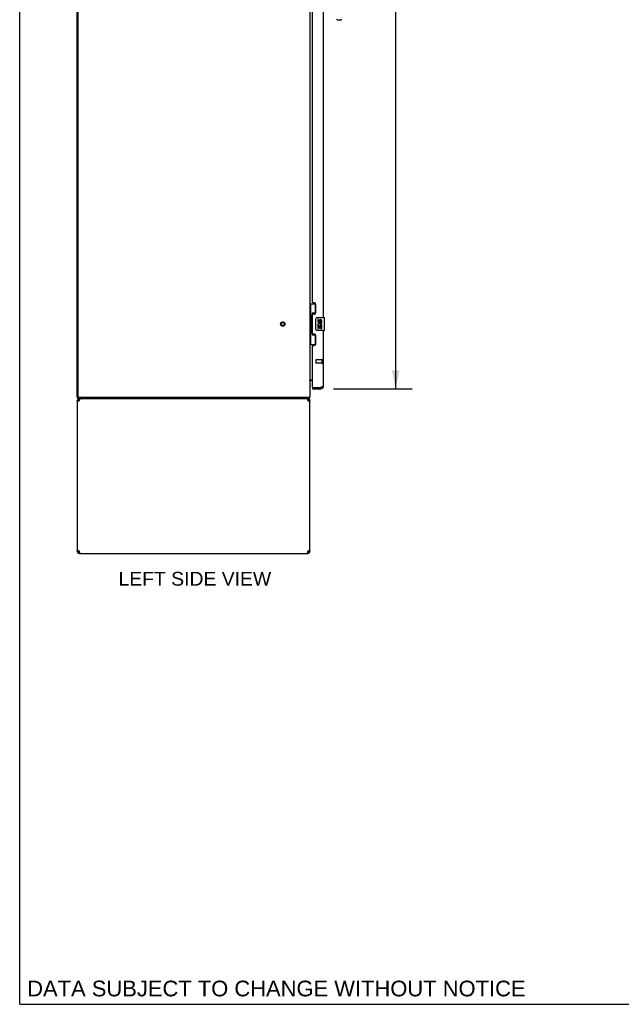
# Model space of a CAD drawing. Header units: inches. Extents: x 0 to 243, y 0 to 157.
# Tile 1 of 26: x 0 to 47, y 0 to 76. Entities that reach past the tile are written whole.
import ezdxf

# ---------------------------------------------------------------- set-up
doc = ezdxf.new("R2010")
doc.units = ezdxf.units.IN
doc.header["$LTSCALE"] = 13.357143
doc.header["$MEASUREMENT"] = 0
doc.linetypes.add('HIDDEN', pattern=[0.2, 0.1, -0.1])
doc.layers.get('0').update_dxf_attribs({"linetype": 'CONTINUOUS'})
for name, color, linetype in [('02___PRT_ALL_AXES', 7, 'CONTINUOUS'), ('DEFAULT_2', 8, 'HIDDEN'), ('DIMENSIONS', 7, 'CONTINUOUS')]:
    doc.layers.add(name, color=color, linetype=linetype)
doc.styles.get("Standard").update_dxf_attribs({"font": 'arial.ttf'})
doc.dimstyles.new('DIMSTYLE_1', dxfattribs={"dimtxt": 1.071429, "dimasz": 1.428571, "dimexe": 0.09, "dimexo": 0.07, "dimgap": 0.0375, "dimtad": 0, "dimtih": 1, "dimtoh": 1, "dimzin": 4, "dimdsep": 46, "dimtxsty": 'Standard', "dimblk": '_FILLED', "dimblk1": '_FILLED', "dimblk2": '_FILLED', "dimcen": 0.09, "dimazin": 1, "dimtfac": 1, "dimtdec": 3, "dimtofl": 0, "dimtmove": 0, "dimatfit": 3, "dimldrblk": '_FILLED', "dimfxl": 1, "dimtolj": 1, "dimtzin": 4, "dimarcsym": 0})

# ---------------------------------------------------------------- blocks, each defined once
blk = doc.blocks.new('_FILLED')
at = {"color": 0, "linetype": 'ByBlock'}
blk.add_solid([(0, 0), (-1, 0.2), (-1, -0.2)], dxfattribs=at)
blk = doc.blocks.new('*D18')
at = {"layer": 'DIMENSIONS', "color": 2, "linetype": 'Continuous'}
for p, q in [((24.257, 118.141), (30.359, 118.141)), ((29.074, 118.141), (29.074, 84.821)), ((29.074, 47.641), (29.074, 81.071)), ((24.257, 47.641), (30.359, 47.641))]:
    blk.add_line(p, q, dxfattribs=at)
at = {"layer": 'DIMENSIONS', "color": 2, "linetype": 'Continuous', "xscale": 1.4285714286, "yscale": 1.4285714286, "zscale": 1.4285714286}
for p, rotation in [((29.074, 118.141), 90), ((29.074, 47.641), 270)]:
    blk.add_blockref('_FILLED', p, dxfattribs=dict(at, rotation=rotation))
at = {"layer": 'DIMENSIONS', "color": 2, "linetype": 'Continuous', "insert": (29.074, 84.286), "char_height": 1.0714, "width": 5.48062, "attachment_point": 2, "line_spacing_factor": 0.9}
blk.add_mtext('70.50\\PDOORS', dxfattribs=at)

msp = doc.modelspace()

# ---------------------------------------------------------------- linework, layer by layer
at = {"color": 7, "linetype": 'Continuous'}
for p, q in [((0, 0), (0, 157.143)), ((24.567, 76.198), (24.849, 76.198)), ((22.446, 54.216), (22.886, 54.216)), ((22.485, 54.216), (22.485, 53.191)), ((22.85, 54.216), (22.85, 53.436)), ((22.85, 53.481), (22.623, 53.481)), ((22.623, 53.481), (22.623, 51.801)), ((22.463, 53.191), (22.586, 53.191)), ((22.463, 53.191), (22.463, 52.091)), ((22.586, 53.221), (22.586, 53.241)), ((22.586, 52.091), (22.586, 53.191)), ((22.909, 52.241), (22.909, 53.041)), ((23.009, 53.141), (23.549, 53.141)), ((23.564, 52.156), (23.564, 53.126)), ((22.463, 52.091), (22.586, 52.091)), ((22.485, 52.091), (22.485, 51.066)), ((22.586, 52.04), (22.586, 52.06)), ((22.85, 51.846), (22.85, 51.066)), ((23.549, 52.141), (23.009, 52.141)), ((22.446, 51.066), (22.886, 51.066)), ((22.623, 51.801), (22.85, 51.801)), ((22.45, 48.255), (22.448, 48.257)), ((22.65, 48.287), (22.588, 48.287)), ((22.65, 47.745), (22.67, 47.745)), ((22.65, 47.745), (22.65, 47.641)), ((23.257, 47.641), (23.257, 47.745)), ((4.445, 46.724), (4.549, 46.724)), ((4.498, 46.995), (4.446, 46.995)), ((4.498, 46.891), (4.498, 46.995)), ((4.498, 46.891), (22.369, 46.891)), ((4.612, 46.891), (4.612, 46.787)), ((4.631, 46.787), (4.612, 46.787)), ((22.279, 46.787), (22.26, 46.787)), ((22.279, 46.891), (22.279, 46.787)), ((22.342, 46.724), (22.446, 46.724)), ((22.369, 46.891), (22.369, 46.995)), ((22.395, 46.988), (22.385, 46.995)), ((4.549, 35.057), (4.445, 35.057)), ((4.57, 35.011), (4.57, 35.084)), ((22.32, 35.011), (22.32, 35.084)), ((22.446, 35.057), (22.342, 35.057)), ((4.612, 34.995), (4.631, 34.995)), ((4.612, 34.891), (4.612, 34.995)), ((22.26, 34.995), (22.279, 34.995)), ((22.279, 34.891), (22.279, 34.995)), ((0, 0), (242.857, 0))]:
    msp.add_line(p, q, dxfattribs=at)
at = {"color": 3, "linetype": 'Continuous'}
for p, q in [((4.446, 46.995), (4.446, 118.787)), ((4.498, 118.724), (4.498, 47.057)), ((22.446, 118.787), (22.446, 46.995)), ((23.504, 53.141), (23.504, 82.391)), ((22.65, 54.348), (22.65, 81.183)), ((22.77, 54.288), (22.71, 54.288)), ((22.9, 53.538), (22.9, 54.158)), ((22.65, 51.933), (22.65, 53.348)), ((22.71, 53.408), (22.77, 53.408)), ((22.77, 51.873), (22.71, 51.873)), ((23.504, 47.887), (23.504, 52.141)), ((22.9, 51.123), (22.9, 51.743)), ((22.65, 47.765), (22.65, 50.933)), ((22.71, 50.993), (22.77, 50.993)), ((22.446, 48.339), (22.65, 48.339)), ((22.65, 47.641), (23.257, 47.641)), ((22.67, 47.745), (23.257, 47.745)), ((23.257, 47.745), (23.276, 47.752)), ((23.276, 47.752), (23.301, 47.761)), ((23.301, 47.761), (23.319, 47.768)), ((23.319, 47.768), (23.331, 47.772)), ((23.331, 47.772), (23.343, 47.777)), ((23.343, 47.777), (23.36, 47.784)), ((4.445, 46.724), (4.445, 35.057)), ((4.498, 46.995), (22.446, 46.995)), ((4.59, 46.711), (4.569, 46.697)), ((4.612, 46.724), (4.59, 46.711)), ((4.612, 46.724), (4.62, 46.75)), ((4.62, 46.75), (4.627, 46.776)), ((22.203, 46.891), (22.21, 46.889)), ((22.271, 46.75), (22.279, 46.724)), ((22.301, 46.711), (22.279, 46.724)), ((22.322, 46.697), (22.301, 46.711)), ((22.343, 46.683), (22.322, 46.697)), ((22.362, 46.669), (22.343, 46.683)), ((22.446, 35.057), (22.446, 46.724)), ((4.529, 35.112), (4.548, 35.098)), ((4.548, 35.098), (4.569, 35.085)), ((4.569, 35.085), (4.59, 35.071)), ((4.59, 35.071), (4.612, 35.057)), ((4.62, 35.031), (4.612, 35.057)), ((22.279, 35.057), (22.271, 35.031)), ((22.279, 35.057), (22.301, 35.071)), ((22.301, 35.071), (22.322, 35.085)), ((4.612, 34.891), (22.279, 34.891)), ((22.271, 35.031), (22.264, 35.006))]:
    msp.add_line(p, q, dxfattribs=at)
at = {"color": 7, "linetype": 'Continuous'}
for points in [[(22.623, 53.457), (22.623, 53.454), (22.623, 53.45), (22.624, 53.446), (22.625, 53.442), (22.627, 53.437), (22.629, 53.432), (22.632, 53.426), (22.635, 53.42), (22.638, 53.414), (22.642, 53.407), (22.646, 53.4), (22.651, 53.392), (22.656, 53.383), (22.658, 53.38)], [(22.909, 53.041), (22.909, 53.047), (22.909, 53.053), (22.91, 53.059), (22.912, 53.065), (22.913, 53.071), (22.915, 53.077)], [(22.658, 51.902), (22.656, 51.898), (22.651, 51.89), (22.646, 51.882), (22.642, 51.875), (22.638, 51.868), (22.635, 51.861), (22.632, 51.855), (22.629, 51.85), (22.627, 51.845), (22.625, 51.84), (22.624, 51.836), (22.623, 51.832), (22.623, 51.828), (22.623, 51.824)], [(22.915, 52.205), (22.913, 52.21), (22.912, 52.216), (22.91, 52.222), (22.909, 52.228), (22.909, 52.234), (22.909, 52.241)], [(22.448, 48.257), (22.447, 48.258), (22.446, 48.26), (22.446, 48.262), (22.446, 48.263), (22.446, 48.264)], [(22.457, 48.247), (22.455, 48.249), (22.453, 48.251), (22.452, 48.253), (22.45, 48.255)], [(22.464, 48.242), (22.462, 48.244), (22.459, 48.245), (22.457, 48.247)], [(22.475, 48.23), (22.475, 48.231), (22.475, 48.231), (22.474, 48.232), (22.474, 48.233), (22.473, 48.234), (22.472, 48.235), (22.471, 48.236), (22.469, 48.237), (22.468, 48.239), (22.464, 48.242)], [(4.554, 46.687), (4.552, 46.697), (4.55, 46.711), (4.549, 46.724)], [(22.342, 46.724), (22.341, 46.711), (22.339, 46.697)], [(22.381, 46.926), (22.38, 46.921), (22.38, 46.917), (22.379, 46.912), (22.379, 46.909), (22.378, 46.905), (22.378, 46.902), (22.377, 46.899), (22.376, 46.897), (22.375, 46.895), (22.373, 46.893), (22.372, 46.892), (22.371, 46.891), (22.37, 46.891), (22.369, 46.891)], [(22.395, 46.988), (22.393, 46.985), (22.392, 46.983), (22.39, 46.979), (22.389, 46.976), (22.387, 46.971), (22.386, 46.967), (22.385, 46.962), (22.384, 46.957), (22.383, 46.952), (22.383, 46.947), (22.382, 46.941), (22.382, 46.936), (22.381, 46.926)], [(4.549, 35.057), (4.55, 35.071), (4.552, 35.085)], [(22.337, 35.095), (22.339, 35.085), (22.341, 35.071), (22.342, 35.057)]]:
    msp.add_lwpolyline(points, dxfattribs=at)
at = {"color": 3, "linetype": 'Continuous'}
for points in [[(23.36, 47.784), (23.366, 47.786), (23.371, 47.788), (23.377, 47.791), (23.382, 47.793), (23.387, 47.795), (23.393, 47.798), (23.398, 47.8), (23.403, 47.802), (23.408, 47.804), (23.413, 47.807), (23.418, 47.809), (23.422, 47.811), (23.427, 47.814), (23.431, 47.816), (23.436, 47.818), (23.44, 47.821), (23.444, 47.823), (23.448, 47.825), (23.452, 47.827), (23.456, 47.83), (23.459, 47.832), (23.463, 47.834), (23.466, 47.837), (23.469, 47.839), (23.473, 47.841), (23.476, 47.844), (23.478, 47.846), (23.481, 47.848), (23.484, 47.85), (23.486, 47.853), (23.488, 47.855), (23.49, 47.857), (23.492, 47.86), (23.494, 47.862), (23.496, 47.864), (23.497, 47.867), (23.498, 47.869), (23.5, 47.871), (23.501, 47.873), (23.502, 47.876), (23.502, 47.878), (23.503, 47.88), (23.503, 47.883), (23.503, 47.885), (23.504, 47.887)], [(4.494, 46.642), (4.48, 46.656), (4.468, 46.669), (4.458, 46.683), (4.451, 46.697), (4.447, 46.711), (4.445, 46.724)], [(4.529, 46.669), (4.511, 46.656), (4.494, 46.642)], [(4.569, 46.697), (4.548, 46.683), (4.529, 46.669)], [(4.627, 46.776), (4.635, 46.8), (4.642, 46.822), (4.65, 46.842)], [(4.65, 46.842), (4.658, 46.859), (4.665, 46.873)], [(4.665, 46.873), (4.673, 46.883), (4.681, 46.889), (4.688, 46.891)], [(22.21, 46.889), (22.218, 46.883), (22.226, 46.873)], [(22.226, 46.873), (22.233, 46.859), (22.241, 46.842)], [(22.241, 46.842), (22.249, 46.822), (22.256, 46.8)], [(22.256, 46.8), (22.264, 46.776), (22.271, 46.75)], [(22.397, 46.642), (22.38, 46.656), (22.362, 46.669)], [(22.446, 46.724), (22.444, 46.711), (22.44, 46.697), (22.433, 46.683), (22.423, 46.669), (22.411, 46.656), (22.397, 46.642)], [(4.445, 35.057), (4.447, 35.071), (4.451, 35.085), (4.458, 35.098), (4.468, 35.112), (4.48, 35.126), (4.494, 35.14)], [(4.494, 35.14), (4.511, 35.126), (4.529, 35.112)], [(22.322, 35.085), (22.343, 35.098), (22.362, 35.112)], [(22.362, 35.112), (22.38, 35.126), (22.397, 35.14)], [(22.397, 35.14), (22.411, 35.126), (22.423, 35.112), (22.433, 35.098), (22.44, 35.085), (22.444, 35.071), (22.446, 35.057)], [(4.635, 34.982), (4.627, 35.006), (4.62, 35.031)], [(4.65, 34.94), (4.642, 34.959), (4.635, 34.982)], [(4.665, 34.909), (4.658, 34.923), (4.65, 34.94)], [(4.688, 34.891), (4.681, 34.893), (4.673, 34.899), (4.665, 34.909)], [(22.226, 34.909), (22.218, 34.899), (22.21, 34.893), (22.203, 34.891)], [(22.241, 34.94), (22.233, 34.923), (22.226, 34.909)], [(22.264, 35.006), (22.256, 34.982), (22.249, 34.959), (22.241, 34.94)]]:
    msp.add_lwpolyline(points, dxfattribs=at)
at = {"color": 7, "linetype": 'Continuous'}
for centre, radius, start, end in [((24.567, 76.277), 0.0787, 180, 270), ((24.849, 76.277), 0.0787, 270, 315), ((23.009, 53.041), 0.1, 90, 158.79459), ((23.549, 53.126), 0.015, 0, 90), ((23.009, 52.241), 0.1, 201.20502, 270), ((23.549, 52.156), 0.015, 270, 360), ((22.588, 48.144), 0.142, 90, 180), ((23.257, 47.887), 0.142, 270, 311.36571), ((23.34, 48.031), 0.26, 267.41279, 270), ((4.612, 46.724), 0.0625, 90, 180), ((22.279, 46.724), 0.0625, 0, 90), ((22.199, 47.137), 0.246, 322.60593, 324.66952), ((4.612, 35.057), 0.0625, 180, 270), ((22.279, 35.057), 0.0625, 270, 360)]:
    msp.add_arc(centre, radius, start, end, dxfattribs=at)
at = {"color": 3, "linetype": 'Continuous'}
for centre, radius, start, end in [((22.71, 54.348), 0.06, 180, 270), ((22.77, 54.158), 0.13, 0, 90), ((22.71, 53.348), 0.06, 90, 180), ((22.77, 53.538), 0.13, 270, 360), ((22.71, 51.933), 0.06, 180, 270), ((22.77, 51.743), 0.13, 0, 90), ((22.77, 51.123), 0.13, 270, 360), ((22.71, 50.933), 0.06, 90, 180), ((22.67, 47.765), 0.02, 180, 270), ((23.257, 47.887), 0.246, 270, 360), ((4.612, 46.724), 0.167, 90, 180), ((4.56, 47.057), 0.0625, 180, 270), ((22.279, 46.724), 0.167, 0, 90), ((4.612, 35.057), 0.167, 180, 270), ((22.279, 35.057), 0.167, 270, 360)]:
    msp.add_arc(centre, radius, start, end, dxfattribs=at)
at = {"color": 7, "linetype": 'Continuous'}
for centre, start_param, end_param in [((22.69, 53.231), 0.699287, 1.51401), ((22.69, 53.231), -4.655602, -3.84088), ((22.69, 52.05), 0.699287, 1.51401), ((22.69, 52.05), -4.655602, -3.84088)]:
    msp.add_ellipse(centre, major_axis=(0, 0.18), ratio=0.579493, start_param=start_param, end_param=end_param, dxfattribs=at)
at = {"layer": '02___PRT_ALL_AXES', "color": 7, "linetype": 'Continuous'}
for p, q in [((23.109, 52.987), (23.046, 52.987)), ((23.046, 52.987), (23.046, 52.85)), ((23.109, 52.85), (23.109, 52.987)), ((23.174, 52.913), (23.174, 52.844)), ((23.235, 52.85), (23.235, 52.892)), ((23.298, 52.892), (23.298, 52.756)), ((23.298, 52.756), (23.361, 52.756)), ((23.361, 52.756), (23.361, 52.892)), ((23.064, 52.525), (23.046, 52.525)), ((23.046, 52.525), (23.046, 52.295)), ((23.046, 52.295), (23.109, 52.295)), ((23.099, 52.525), (23.126, 52.544)), ((23.099, 52.525), (23.361, 52.525)), ((23.109, 52.462), (23.174, 52.462)), ((23.109, 52.295), (23.109, 52.462)), ((23.174, 52.462), (23.174, 52.326)), ((23.174, 52.326), (23.235, 52.326)), ((23.235, 52.462), (23.298, 52.462)), ((23.235, 52.326), (23.235, 52.462)), ((23.29, 52.561), (23.348, 52.536)), ((23.298, 52.462), (23.298, 52.295)), ((23.298, 52.295), (23.361, 52.295)), ((23.361, 52.295), (23.361, 52.525))]:
    msp.add_line(p, q, dxfattribs=at)
at = {"layer": '02___PRT_ALL_AXES', "color": 8, "linetype": 'HIDDEN'}
for p, q in [((23.357, 49.869), (22.91, 49.869)), ((23.357, 49.621), (22.91, 49.621)), ((23.357, 49.869), (23.357, 49.621))]:
    msp.add_line(p, q, dxfattribs=at)
msp.add_circle((20.342, 52.641), 0.124, dxfattribs=at)
at = {"layer": '02___PRT_ALL_AXES', "color": 7, "linetype": 'Continuous'}
for centre, radius, start, end in [((23.14, 52.85), 0.0943, 180, 360), ((23.2, 52.599), 0.154, 161.41988, 206.19629), ((23.203, 52.599), 0.157, 336.59665, 161.87913), ((23.14, 52.85), 0.0314, 180, 261.22946), ((23.203, 52.599), 0.0943, 336.59665, 215.11217), ((23.14, 52.855), 0.0362, 263.42855, 341.76278), ((23.266, 52.892), 0.0943, 68.69989, 167.43379), ((23.266, 52.892), 0.0314, 0, 180.04847), ((23.266, 52.892), 0.0943, 0, 68.67039), ((23.203, 52.599), 0.157, 205.73705, 207.8532)]:
    msp.add_arc(centre, radius, start, end, dxfattribs=at)
at = {"layer": 'DEFAULT_2', "color": 8, "linetype": 'HIDDEN'}
for p, q in [((22.9, 49.859), (22.9, 49.631)), ((23.357, 49.887), (23.357, 49.603)), ((23.4, 49.887), (23.4, 49.603))]:
    msp.add_line(p, q, dxfattribs=at)
for radius in [0.164, 0.124]:
    msp.add_circle((20.342, 52.641), radius, dxfattribs=at)
for centre, radius, start, end in [((22.91, 49.859), 0.01, 90, 180), ((22.91, 49.631), 0.01, 180, 270), ((23.378, 49.887), 0.0215, 0, 180), ((23.378, 49.603), 0.0215, 180, 360)]:
    msp.add_arc(centre, radius, start, end, dxfattribs=at)

# ---------------------------------------------------------------- texts
at = {"layer": 'DIMENSIONS', "color": 2, "linetype": 'Continuous', "attachment_point": 2, "line_spacing_factor": 0.9}
for s, insert, char_height, width in [('LEFT SIDE VIEW', (13.545, 33.468), 1.07143, 11.78173), ('DATA SUBJECT TO CHANGE WITHOUT NOTICE', (19.849, 1.83), 1.21429, 38.46893)]:
    msp.add_mtext(s, dxfattribs=dict(at, insert=insert, char_height=char_height, width=width))

# ---------------------------------------------------------------- dimensions: what is measured, and where the dimension line sits
at = {"layer": 'DIMENSIONS', "color": 2, "linetype": 'Continuous'}
dim = msp.add_linear_dim(base=(29.074, 118.141), p1=(24.187, 47.641), p2=(24.187, 118.141), angle=90, text='<>\\PDOORS', dimstyle='DIMSTYLE_1', dxfattribs=at)
dim.commit()
dim.dimension.update_dxf_attribs({"geometry": '*D18', "text_midpoint": (29.074, 82.946), "dimtype": 160})

doc.saveas('drawing.dxf')
